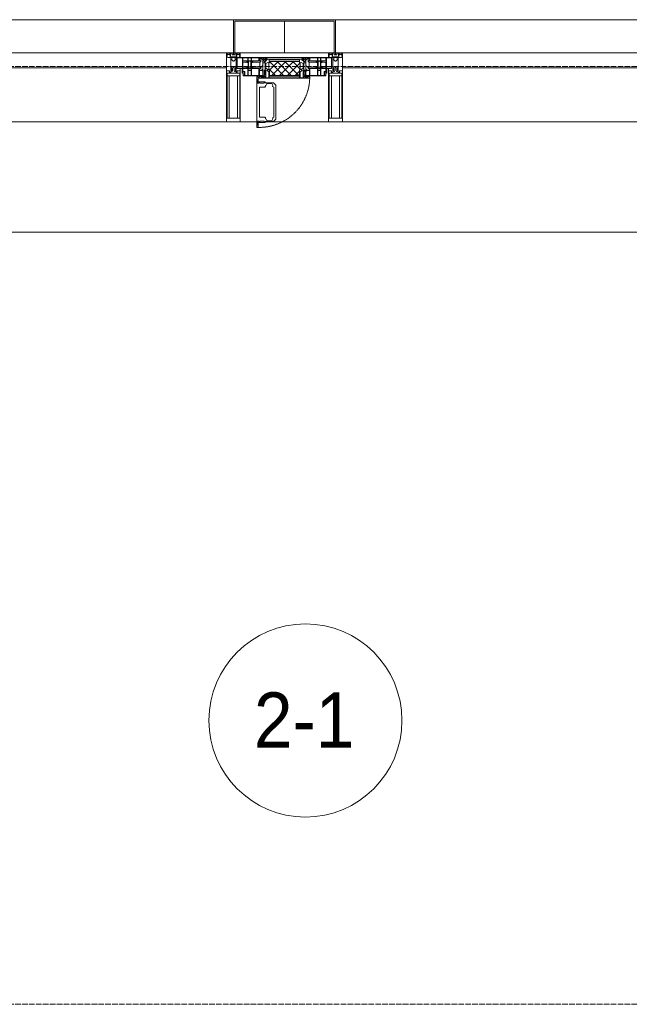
# Model space of a CAD drawing. Header units: millimetres. Extents: x 5617 to 125204, y 7718 to 237738.
# Tile 18 of 71: x 35779 to 37989, y 74200 to 77770. Entities that reach past the tile are written whole.
import ezdxf

# ---------------------------------------------------------------- set-up
doc = ezdxf.new("R2010")
doc.units = ezdxf.units.MM
doc.linetypes.add('-D1-02х01', pattern=[3, 2, -1])
doc.linetypes.add('ADSK_Линия сетки', pattern=[25, 20, -2.5, 0, -2.5])
for name, color, linetype, lineweight in [('Импосты витража', 7, 'Continuous', 18), ('Колонны', 7, 'Continuous', 18), ('Марки помещений', 7, 'Continuous', 20), ('Окна', 7, 'Continuous', 18), ('Оси', 7, 'Continuous', 9), ('Панели витража', 7, 'Continuous', 18), ('Перекрытия', 7, 'Continuous', 18), ('Элементы узлов', 7, 'Continuous', 18)]:
    doc.layers.add(name, color=color, linetype=linetype, lineweight=lineweight)
doc.styles.add('Arial_3', font='arial.ttf', dxfattribs={"width": 0.9, "height": 200})

# ---------------------------------------------------------------- blocks, each defined once
blk = doc.blocks.new('135_SLK_K3_AR_rvt-1-МКСС_K3_L26__85_950_')
at = {"layer": 'Перекрытия', "color": 254, "true_color": 0xcccccc}
blk.add_line((75749.6, 76999.6), (71950, 76999.6), dxfattribs=at)
blk = doc.blocks.new('System Panel - A_PAN_Glass_3к-6663628-МКСС_K3_L26__85_950_')
at = {"layer": 'Панели витража', "color": 254, "lineweight": 5, "true_color": 0xcccccc}
for p, q in [((670, 55), (-670, 55)), ((-670, 55), (-670, 0)), ((670, 0), (670, 55)), ((-670, 0), (670, 0))]:
    blk.add_line(p, q, dxfattribs=at)
blk = doc.blocks.new('Rectangular Mullion - R_StandardFrame_50Wx250H-6161283-МКСС_K3_L26__85_950_')
at = {"layer": 'Импосты витража', "color": 254, "lineweight": 5, "true_color": 0xcccccc}
blk.add_line((73960, 77400), (75300, 77400), dxfattribs=at)
blk = doc.blocks.new('System Panel - A_PAN_Glass-6683671-МКСС_K3_L26__85_950_')
at = {"layer": 'Панели витража', "color": 254, "lineweight": 5, "true_color": 0xcccccc}
for p, q in [((657.5, 55), (-657.5, 55)), ((-657.5, 55), (-657.5, 0)), ((657.5, 0), (657.5, 55)), ((-657.5, 0), (657.5, 0))]:
    blk.add_line(p, q, dxfattribs=at)
blk = doc.blocks.new('Rectangular Mullion - R_StandardFrame_50Wx250H-6161289-МКСС_K3_L26__85_950_')
at = {"layer": 'Импосты витража', "color": 254, "lineweight": 5, "true_color": 0xcccccc}
blk.add_line((72225, 77400), (73540, 77400), dxfattribs=at)
blk = doc.blocks.new('Rectangular Mullion - 50Wx250H-2623690-МКСС_K3_L26__85_950_')
at = {"layer": 'Элементы узлов', "color": 254, "lineweight": 5, "true_color": 0xcccccc}
for p, q in [((-25, 65.2), (-25, 250)), ((-25, 250), (0, 250)), ((25, 250), (0, 250)), ((25, 65.2), (25, 250)), ((-23, 237.3), (0, 237.3)), ((-23, 237.3), (-23, 73.6)), ((-14.9, 84), (-14.9, 237.3)), ((23, 237.3), (0, 237.3)), ((14.9, 84), (14.9, 237.3)), ((23, 237.3), (23, 73.6)), ((0, 84), (-23, 84)), ((-0.5, 73.6), (-23, 73.6)), ((0, 84), (23, 84)), ((0.5, 73.6), (23, 73.6)), ((-14, 65.2), (-25, 65.2)), ((-14, 71.3), (-14, 65.2)), ((-10, 71.3), (-14, 71.3)), ((-10, 53), (-10, 71.3)), ((-8.7, 53), (-10, 53)), ((-10, 53), (-10, 17)), ((-8.7, 53), (-7, 54.7)), ((-7, 65.2), (-5.9, 67.3)), ((-7, 65.2), (-7, 54.7)), ((-4.1, 67.3), (-5.9, 67.3)), ((-4.1, 67.3), (-2.9, 65.1)), ((-2.9, 65.1), (-2.9, 54.6)), ((-1.3, 53), (-2.9, 54.6)), ((0, 53), (-1.3, 53)), ((0, 53), (1.3, 53)), ((1.3, 53), (2.9, 54.6)), ((4.1, 67.3), (2.9, 65.1)), ((2.9, 65.1), (2.9, 54.6)), ((4.1, 67.3), (5.9, 67.3)), ((7, 65.2), (5.9, 67.3)), ((7, 65.2), (7, 54.7)), ((8.7, 53), (7, 54.7)), ((8.7, 53), (10, 53)), ((10, 71.3), (14, 71.3)), ((10, 53), (10, 71.3)), ((10, 53), (10, 17)), ((14, 71.3), (14, 65.2)), ((14, 65.2), (25, 65.2)), ((-23.8, 14.6), (-25, 14.2)), ((-25, 0), (-25, 14.2)), ((-22.3, 17), (-23.8, 17)), ((-23.8, 17), (-23.8, 14.6)), ((-22.5, 10.6), (-23.8, 14.6)), ((-22.5, 10.6), (-23.7, 9.9)), ((-23.7, 1.3), (-23.7, 9.9)), ((-23.7, 1.3), (-11.8, 1.3)), ((-23.2, 10.2), (-22.5, 8)), ((-22.5, 8), (-22.5, 4.5)), ((-21.3, 4.5), (-22.5, 4.5)), ((-22.3, 17), (-22.3, 16)), ((-22.3, 16), (-21.3, 16)), ((-19, 17.6), (-21.3, 16)), ((-21.3, 4.5), (-21.3, 6.5)), ((-21.3, 6.5), (-14.2, 6.5)), ((-18.4, 16.6), (-19, 17.6)), ((-7.4, 16.6), (-18.4, 16.6)), ((-14.2, 6.5), (-14.2, 4.5)), ((-13.2, 4.5), (-14.2, 4.5)), ((-13.2, 4.5), (-12.2, 7.2)), ((-12.7, 7.6), (-11.3, 11.4)), ((-12.7, 7.6), (-11.8, 6.9)), ((-12.2, 9), (-12.2, 14.8)), ((-12.2, 14.8), (0, 14.8)), ((-11.8, 1.3), (-11.8, 6.9)), ((-10.5, 11.2), (-11.3, 11.4)), ((-10.5, 1.5), (-10.5, 11.2)), ((-4.8, 1.5), (-10.5, 1.5)), ((-10, 17), (-7.5, 17)), ((-8.5, 23), (-1.5, 30)), ((-8.5, 18.5), (-8.5, 23)), ((-7.5, 18.5), (-8.5, 18.5)), ((-7.5, 17), (-7.5, 18.5)), ((-7.4, 18), (-7.4, 16.6)), ((-2.6, 18), (-7.4, 18)), ((0, 8), (-4.8, 8)), ((-4.8, 1.5), (-4.8, 8)), ((-2.6, 18), (-2.6, 16.8)), ((-2.6, 16.8), (0, 16.8)), ((-1.5, 30), (0, 30)), ((1.5, 30), (0, 30)), ((2.6, 16.8), (0, 16.8)), ((0, 14.8), (0, 16.8)), ((0, 14.8), (0, 16.8)), ((12.2, 14.8), (0, 14.8)), ((0, 0), (0, 8)), ((0, 8), (4.8, 8)), ((0, 0), (0, 8)), ((8.5, 23), (1.5, 30)), ((2.6, 18), (2.6, 16.8)), ((2.6, 18), (7.4, 18)), ((4.8, 1.5), (4.8, 8)), ((4.8, 1.5), (10.5, 1.5)), ((7.4, 18), (7.4, 16.6)), ((7.4, 16.6), (18.4, 16.6)), ((7.5, 18.5), (8.5, 18.5)), ((7.5, 17), (7.5, 18.5)), ((10, 17), (7.5, 17)), ((8.5, 18.5), (8.5, 23)), ((10.5, 11.2), (11.3, 11.4)), ((10.5, 1.5), (10.5, 11.2)), ((12.7, 7.6), (11.3, 11.4)), ((12.7, 7.6), (11.8, 6.9)), ((11.8, 1.3), (11.8, 6.9)), ((23.7, 1.3), (11.8, 1.3)), ((12.2, 9), (12.2, 14.8)), ((13.2, 4.5), (12.2, 7.2)), ((13.2, 4.5), (14.2, 4.5)), ((21.3, 6.5), (14.2, 6.5)), ((14.2, 6.5), (14.2, 4.5)), ((18.4, 16.6), (19, 17.6)), ((19, 17.6), (21.3, 16)), ((22.3, 16), (21.3, 16)), ((21.3, 4.5), (21.3, 6.5)), ((21.3, 4.5), (22.5, 4.5)), ((22.3, 17), (22.3, 16)), ((22.3, 17), (23.8, 17)), ((22.5, 10.6), (23.8, 14.6)), ((22.5, 10.6), (23.7, 9.9)), ((23.2, 10.2), (22.5, 8)), ((22.5, 8), (22.5, 4.5)), ((23.7, 1.3), (23.7, 9.9)), ((23.8, 17), (23.8, 14.6)), ((23.8, 14.6), (25, 14.2)), ((25, 0), (25, 14.2)), ((-25, 0), (0, 0)), ((25, 0), (0, 0))]:
    blk.add_line(p, q, dxfattribs=at)
for centre, start, end in [((-0.5, 73.1), 360, 90), ((0.5, 73.1), 90, 180)]:
    blk.add_arc(centre, 0.5, start, end, dxfattribs=at)
blk = doc.blocks.new('Rectangular Mullion - R_StandardFrame_50Wx250H-6663627-МКСС_K3_L26__85_950_')
at = {"layer": 'Импосты витража', "color": 254, "lineweight": 5, "true_color": 0xcccccc}
for p, q in [((-25, -17), (-25, 0)), ((-25, 0), (-5, 0)), ((0, 0), (25, 0)), ((25, 0), (25, -250)), ((-25, -250), (-25, -57)), ((25, -250), (-25, -250))]:
    blk.add_line(p, q, dxfattribs=at)
blk = doc.blocks.new('A_PAN_Створка - 383мм 7_1-6669001-МКСС_K3_L26__85_950_')
at = {"layer": 'Панели витража', "lineweight": 5, "true_color": 0xcccccc}
h = blk.add_hatch(dxfattribs=at)
h.set_pattern_fill('FP_24', color=254, style=0, pattern_type=2)
h.set_pattern_definition([(225, (73750, 77650), (14.1421356, -14.1421356), []), (315, (73750, 77650), (14.1421356, 14.1421356), [])])
h.paths.add_polyline_path([(-53.6, 82.7), (-54.6, 81.8), (-54.6, 63.4), (-57.2, 60.8), (-57.2, 36.4), (-54.9, 34.1), (-54.5, 31.8), (54.5, 31.8), (54.9, 34.1), (57.2, 36.4), (57.2, 60.8), (54.6, 63.4), (53.6, 82.7)])
at = {"layer": 'Окна', "color": 7, "lineweight": 5, "true_color": 0xf4f4f4}
for p, q in [((70.1, 252.9), (70.1, 249)), ((95.1, 252.9), (70.1, 252.9)), ((74.1, 248.4), (74.1, 252.9)), ((89.1, 252.9), (89.1, 248.4)), ((93.1, 248.4), (93.1, 252.9)), ((95.1, 270.5), (95.1, 252.9)), ((99.6, 270.5), (95.1, 270.5)), ((97.9, 262.4), (95.1, 262.4)), ((97.9, 262.4), (97.9, 248.4)), ((99.6, 270.5), (99.6, 87.5)), ((39.7, 249), (31.1, 240.4)), ((31.1, 117.6), (31.1, 240.4)), ((41.4, 234.2), (39.1, 233.8)), ((39.1, 179), (39.1, 233.8)), ((70.1, 249), (39.7, 249)), ((41.4, 234.2), (43.5, 236.3)), ((45, 244.7), (42.3, 239.8)), ((42.3, 239.8), (43.5, 236.3)), ((45.9, 246.8), (45, 244.7)), ((63.3, 246.8), (45.9, 246.8)), ((64.1, 245), (63.3, 246.8)), ((64.1, 245), (66.7, 241)), ((66.7, 241), (68.6, 239.7)), ((68.6, 239.7), (68.6, 236.4)), ((68.6, 236.4), (71.1, 233.9)), ((71.1, 233.9), (89.5, 233.9)), ((89.1, 248.4), (74.1, 248.4)), ((89.5, 233.9), (90.6, 232.8)), ((90.6, 125.2), (90.6, 232.8)), ((97.9, 248.4), (93.1, 248.4)), ((39.1, 179), (39.1, 124.2)), ((39.7, 109), (31.1, 117.6)), ((41.4, 123.8), (39.1, 124.2)), ((70.1, 109), (39.7, 109)), ((41.4, 123.8), (43.5, 121.7)), ((42.3, 118.2), (43.5, 121.7)), ((45, 113.3), (42.3, 118.2)), ((45.9, 111.2), (45, 113.3)), ((63.3, 111.2), (45.9, 111.2)), ((64.1, 113), (63.3, 111.2)), ((64.1, 113), (66.7, 117)), ((66.7, 117), (68.6, 118.3)), ((68.6, 121.6), (71.1, 124.1)), ((68.6, 118.3), (68.6, 121.6)), ((70.1, 105.1), (70.1, 109)), ((71.1, 124.1), (89.5, 124.1)), ((74.1, 109.6), (74.1, 105.1)), ((89.1, 109.6), (74.1, 109.6)), ((89.1, 105.1), (89.1, 109.6)), ((89.5, 124.1), (90.6, 125.2)), ((93.1, 109.6), (93.1, 105.1)), ((97.9, 109.6), (93.1, 109.6)), ((97.9, 95.6), (97.9, 109.6)), ((95.1, 105.1), (70.1, 105.1)), ((95.1, 87.5), (95.1, 105.1)), ((97.9, 95.6), (95.1, 95.6)), ((99.6, 87.5), (95.1, 87.5))]:
    blk.add_line(p, q, dxfattribs=at)
at = {"layer": 'Окна', "color": 254, "lineweight": 5, "true_color": 0xcccccc}
for p, q in [((-153, 73.5), (-150, 73.5)), ((-153, 60), (-153, 73.5)), ((-152, 20), (-152, 73.5)), ((-150.5, 69.5), (-150.5, 73.5)), ((-150, 84), (-78, 84)), ((-150, 73.5), (-150, 84)), ((-148.5, 82.5), (-132.4, 82.5)), ((-148.5, 81), (-148.5, 82.5)), ((-143.5, 81), (-148.5, 81)), ((-145, 69.5), (-145, 79.5)), ((-143.5, 68), (-143.5, 81)), ((-132.4, 56.6), (-132.4, 82.5)), ((-131, 82.5), (-120.8, 82.5)), ((-131, 82.5), (-131, 64.6)), ((-120.8, 82.5), (-120.8, 64.6)), ((-119.3, 82.5), (-92.5, 82.5)), ((-119.3, 56.6), (-119.3, 82.5)), ((-92.5, 56.6), (-92.5, 82.5)), ((-91.5, 92), (91.5, 92)), ((-91.5, 87.5), (-91.5, 92)), ((-73.9, 87.5), (-91.5, 87.5)), ((-90.8, 82.5), (-79.5, 82.5)), ((-90.8, 64.6), (-90.8, 82.5)), ((-85, 84), (-85, 87.5)), ((-85, 87.5), (-78, 87.5)), ((-78, 84), (-85, 84)), ((-79.5, 82.5), (-79.5, 80.6)), ((-79.5, 80.6), (-78, 80.6)), ((-78, 87.5), (-78, 84)), ((-78, 84), (-73.9, 84)), ((-78, 84), (-78, 23.5)), ((-73.9, 62.5), (-73.9, 87.5)), ((73.9, 87.5), (73.9, 62.5)), ((91.5, 87.5), (73.9, 87.5)), ((73.9, 84), (78, 84)), ((78, 87.5), (78, 84)), ((85, 87.5), (78, 87.5)), ((78, 84), (85, 84)), ((78, 84), (150, 84)), ((78, 23.5), (78, 84)), ((79.5, 80.6), (78, 80.6)), ((90.8, 82.5), (79.5, 82.5)), ((79.5, 82.5), (79.5, 80.6)), ((85, 84), (85, 87.5)), ((90.8, 64.6), (90.8, 82.5)), ((91.5, 92), (91.5, 87.5)), ((119.3, 82.5), (92.5, 82.5)), ((92.5, 56.6), (92.5, 82.5)), ((119.3, 56.6), (119.3, 82.5)), ((120.8, 82.5), (120.8, 64.6)), ((131, 82.5), (120.8, 82.5)), ((131, 82.5), (131, 64.6)), ((132.4, 56.6), (132.4, 82.5)), ((148.5, 82.5), (132.4, 82.5)), ((143.5, 81), (148.5, 81)), ((143.5, 68), (143.5, 81)), ((145, 69.5), (145, 79.5)), ((148.5, 81), (148.5, 82.5)), ((150, 84), (150, 73.5)), ((150, 73.5), (153, 73.5)), ((150.5, 69.5), (150.5, 73.5)), ((152, 20), (152, 73.5)), ((153, 73.5), (153, 60)), ((-171, 57), (-156, 57)), ((-171, 17), (-171, 57)), ((-171, 55.5), (-152, 55.5)), ((-145, 69.5), (-150.5, 69.5)), ((-150.5, 33.6), (-150.5, 68)), ((-150.5, 68), (-143.5, 68)), ((-150.5, 56.6), (-132.4, 56.6)), ((-136.4, 52.4), (-150.5, 52.4)), ((-137.2, 54.8), (-135.8, 50.8)), ((-132.5, 54.8), (-137.2, 54.8)), ((-132.1, 49), (-135.8, 50.8)), ((-132.1, 36.8), (-135.8, 35)), ((-132.5, 53.8), (-133.4, 52)), ((-133.4, 52), (-130.1, 50.4)), ((-132.5, 53.8), (-132.5, 54.8)), ((-132.1, 49), (-132.1, 36.8)), ((-131, 64.6), (-120.8, 64.6)), ((-131, 56.5), (-131, 62.6)), ((-120.8, 62.6), (-131, 62.6)), ((-131, 56.5), (-120.8, 56.5)), ((-131, 55.1), (-131, 52.7)), ((-120.8, 55.1), (-131, 55.1)), ((-129.4, 51.1), (-131, 52.7)), ((-130.1, 50.4), (-129.4, 51.1)), ((-130.1, 35.3), (-130.1, 50.4)), ((-122.4, 51.1), (-120.8, 52.7)), ((-121.7, 50.4), (-122.4, 51.1)), ((-118.4, 52), (-121.7, 50.4)), ((-121.7, 35.3), (-121.7, 50.4)), ((-120.8, 56.5), (-120.8, 62.6)), ((-120.8, 55.1), (-120.8, 52.7)), ((-119.7, 49), (-115.9, 50.8)), ((-119.7, 49), (-119.7, 36.8)), ((-119.7, 36.8), (-115.9, 35)), ((-92.5, 56.6), (-119.3, 56.6)), ((-119.3, 54.8), (-114.6, 54.8)), ((-119.3, 53.8), (-119.3, 54.8)), ((-119.3, 53.8), (-118.4, 52)), ((-114.6, 54.8), (-115.9, 50.8)), ((-94.1, 52.5), (-115.3, 52.5)), ((-89.9, 50.9), (-94.1, 52.5)), ((-80.1, 64.6), (-90.8, 64.6)), ((-90.8, 62.7), (-90.8, 56.6)), ((-80.4, 62.7), (-90.8, 62.7)), ((-90.8, 56.6), (-85.9, 56.6)), ((-89.9, 52.2), (-88.6, 53.5)), ((-89.9, 52.2), (-89.9, 50.9)), ((-89.9, 35.1), (-89.9, 50.9)), ((-85.9, 53.5), (-88.6, 53.5)), ((-85.9, 56.6), (-85.9, 53.5)), ((-85.9, 53.5), (-78, 45.6)), ((-80.4, 61.1), (-80.4, 62.7)), ((-78, 61.1), (-80.4, 61.1)), ((-80.1, 66.1), (-80.1, 64.6)), ((-78, 66.1), (-80.1, 66.1)), ((-78, 66.1), (-78, 61.1)), ((-78, 45.6), (-78, 36.8)), ((-78, 36.8), (-70, 36.8)), ((-70, 62.5), (-73.9, 62.5)), ((-70, 32.1), (-70, 62.5)), ((-70, 36.8), (-70, 33.8)), ((70, 62.5), (70, 32.1)), ((73.9, 62.5), (70, 62.5)), ((70, 36.8), (70, 33.8)), ((78, 36.8), (70, 36.8)), ((78, 66.1), (78, 61.1)), ((78, 66.1), (80.1, 66.1)), ((78, 61.1), (80.4, 61.1)), ((85.9, 53.5), (78, 45.6)), ((78, 45.6), (78, 36.8)), ((80.1, 66.1), (80.1, 64.6)), ((80.1, 64.6), (90.8, 64.6)), ((80.4, 62.7), (90.8, 62.7)), ((80.4, 61.1), (80.4, 62.7)), ((85.9, 56.6), (85.9, 53.5)), ((90.8, 56.6), (85.9, 56.6)), ((85.9, 53.5), (88.6, 53.5)), ((89.9, 52.2), (88.6, 53.5)), ((89.9, 50.9), (94.1, 52.5)), ((89.9, 52.2), (89.9, 50.9)), ((89.9, 35.1), (89.9, 50.9)), ((90.8, 62.7), (90.8, 56.6)), ((92.5, 56.6), (119.3, 56.6)), ((94.1, 52.5), (115.3, 52.5)), ((114.6, 54.8), (115.9, 50.8)), ((119.3, 54.8), (114.6, 54.8)), ((119.7, 49), (115.9, 50.8)), ((119.7, 36.8), (115.9, 35)), ((119.3, 53.8), (118.4, 52)), ((118.4, 52), (121.7, 50.4)), ((119.3, 53.8), (119.3, 54.8)), ((119.7, 49), (119.7, 36.8)), ((131, 64.6), (120.8, 64.6)), ((120.8, 56.5), (120.8, 62.6)), ((120.8, 62.6), (131, 62.6)), ((131, 56.5), (120.8, 56.5)), ((120.8, 55.1), (120.8, 52.7)), ((120.8, 55.1), (131, 55.1)), ((122.4, 51.1), (120.8, 52.7)), ((121.7, 50.4), (122.4, 51.1)), ((121.7, 35.3), (121.7, 50.4)), ((129.4, 51.1), (131, 52.7)), ((130.1, 50.4), (129.4, 51.1)), ((133.4, 52), (130.1, 50.4)), ((130.1, 35.3), (130.1, 50.4)), ((131, 56.5), (131, 62.6)), ((131, 55.1), (131, 52.7)), ((132.1, 49), (135.8, 50.8)), ((132.1, 49), (132.1, 36.8)), ((132.1, 36.8), (135.8, 35)), ((150.5, 56.6), (132.4, 56.6)), ((132.5, 54.8), (137.2, 54.8)), ((132.5, 53.8), (132.5, 54.8)), ((132.5, 53.8), (133.4, 52)), ((137.2, 54.8), (135.8, 50.8)), ((136.4, 52.4), (150.5, 52.4)), ((150.5, 68), (143.5, 68)), ((145, 69.5), (150.5, 69.5)), ((150.5, 33.6), (150.5, 68)), ((171, 55.5), (152, 55.5)), ((156, 57), (171, 57)), ((171, 57), (171, 17)), ((-171, 18.5), (-153.5, 18.5)), ((-67.9, 17), (-171, 17)), ((-153.5, 18.5), (-152, 20)), ((-136.3, 33.6), (-150.5, 33.6)), ((-150.5, 29.4), (-132.4, 29.4)), ((-150.5, 17), (-150.5, 29.4)), ((-132.4, 18.6), (-150.5, 18.6)), ((-137.2, 31), (-135.8, 35)), ((-132.5, 31), (-137.2, 31)), ((-133.4, 33.7), (-130.1, 35.3)), ((-132.5, 31.9), (-133.4, 33.7)), ((-132.5, 31.9), (-132.5, 31)), ((-132.4, 29.4), (-132.4, 18.6)), ((-129.4, 34.6), (-131, 33)), ((-131, 30.9), (-131, 33)), ((-120.8, 30.9), (-131, 30.9)), ((-131, 29.5), (-120.8, 29.5)), ((-131, 18.2), (-131, 29.5)), ((-120.8, 18.2), (-131, 18.2)), ((-130.1, 35.3), (-129.4, 34.6)), ((-121.7, 35.3), (-122.4, 34.6)), ((-122.4, 34.6), (-120.8, 33)), ((-118.4, 33.7), (-121.7, 35.3)), ((-120.8, 30.9), (-120.8, 33)), ((-120.8, 18.2), (-120.8, 29.5)), ((-119.3, 31.9), (-118.4, 33.7)), ((-119.3, 31.9), (-119.3, 31)), ((-119.3, 31), (-114.6, 31)), ((-92.5, 29.4), (-119.3, 29.4)), ((-119.3, 29.4), (-119.3, 18.6)), ((-119.3, 18.6), (-92.5, 18.6)), ((-114.6, 31), (-115.9, 35)), ((-94.1, 33.5), (-115.4, 33.5)), ((-89.9, 35.1), (-94.1, 33.5)), ((-92.5, 18.6), (-92.5, 29.4)), ((-90.8, 18.5), (-90.8, 29.4)), ((-90.8, 29.4), (-85.9, 29.4)), ((-87.3, 18.5), (-90.8, 18.5)), ((-89.9, 32.5), (-89.9, 35.1)), ((-85.9, 32.5), (-89.9, 32.5)), ((-87.3, 21.9), (-85.9, 21.9)), ((-87.3, 20.4), (-87.3, 21.9)), ((-87.3, 20.4), (-87.3, 18.5)), ((-84.8, 20.4), (-87.3, 20.4)), ((-85.9, 29.4), (-85.9, 32.5)), ((-85.9, 21.9), (-85.9, 29.4)), ((-85.9, 18.2), (-85.9, 20.4)), ((-75.9, 18.2), (-85.9, 18.2)), ((-83.4, 20.4), (-84.8, 20.4)), ((-70, 33.8), (-83.4, 20.4)), ((-78, 23.5), (-67.9, 23.5)), ((-75.9, 23.5), (-73, 23.5)), ((-75.9, 21.5), (-75.9, 23.5)), ((-75.9, 21.5), (-75.9, 18.2)), ((-74.9, 21.5), (-75.9, 21.5)), ((-74.9, 17.9), (-74.9, 21.5)), ((-68.9, 17.9), (-74.9, 17.9)), ((-67.2, 29.3), (-73, 23.5)), ((-61.4, 23.5), (-70, 32.1)), ((-68.9, 21.5), (-68.9, 17.9)), ((-67.9, 21.5), (-68.9, 21.5)), ((-67.9, 23.5), (-64.6, 26.8)), ((-67.9, 23.5), (-64.6, 26.8)), ((-67.9, 21.5), (-67.9, 23.5)), ((-67.9, 17), (-67.9, 23.5)), ((-61.4, 23.5), (-67.9, 17)), ((67.9, 17), (-67.9, 17)), ((-67.9, 17), (67.9, 17)), ((-64.6, 26.8), (-67.2, 29.3)), ((-64.6, 26.8), (-61.4, 23.5)), ((61.4, 23.5), (-61.4, 23.5)), ((70, 32.1), (61.4, 23.5)), ((61.4, 23.5), (64.6, 26.8)), ((67.9, 17), (61.4, 23.5)), ((64.6, 26.8), (67.2, 29.3)), ((67.9, 23.5), (64.6, 26.8)), ((64.6, 26.8), (67.9, 23.5)), ((67.2, 29.3), (73, 23.5)), ((67.9, 21.5), (67.9, 23.5)), ((67.9, 23.5), (67.9, 17)), ((67.9, 23.5), (78, 23.5)), ((67.9, 21.5), (68.9, 21.5)), ((171, 17), (67.9, 17)), ((68.9, 21.5), (68.9, 17.9)), ((68.9, 17.9), (74.9, 17.9)), ((70, 33.8), (83.4, 20.4)), ((75.9, 23.5), (73, 23.5)), ((74.9, 21.5), (75.9, 21.5)), ((74.9, 17.9), (74.9, 21.5)), ((75.9, 21.5), (75.9, 23.5)), ((75.9, 21.5), (75.9, 18.2)), ((75.9, 18.2), (85.9, 18.2)), ((83.4, 20.4), (84.8, 20.4)), ((84.8, 20.4), (87.3, 20.4)), ((85.9, 32.5), (89.9, 32.5)), ((85.9, 29.4), (85.9, 32.5)), ((85.9, 21.9), (85.9, 29.4)), ((90.8, 29.4), (85.9, 29.4)), ((87.3, 21.9), (85.9, 21.9)), ((85.9, 18.2), (85.9, 20.4)), ((87.3, 20.4), (87.3, 21.9)), ((87.3, 20.4), (87.3, 18.5)), ((87.3, 18.5), (90.8, 18.5)), ((89.9, 35.1), (94.1, 33.5)), ((89.9, 32.5), (89.9, 35.1)), ((90.8, 18.5), (90.8, 29.4)), ((92.5, 18.6), (92.5, 29.4)), ((92.5, 29.4), (119.3, 29.4)), ((119.3, 18.6), (92.5, 18.6)), ((94.1, 33.5), (115.4, 33.5)), ((114.6, 31), (115.9, 35)), ((119.3, 31), (114.6, 31)), ((118.4, 33.7), (121.7, 35.3)), ((119.3, 31.9), (118.4, 33.7)), ((119.3, 31.9), (119.3, 31)), ((119.3, 29.4), (119.3, 18.6)), ((122.4, 34.6), (120.8, 33)), ((120.8, 30.9), (120.8, 33)), ((120.8, 30.9), (131, 30.9)), ((120.8, 18.2), (120.8, 29.5)), ((131, 29.5), (120.8, 29.5)), ((120.8, 18.2), (131, 18.2)), ((121.7, 35.3), (122.4, 34.6)), ((130.1, 35.3), (129.4, 34.6)), ((129.4, 34.6), (131, 33)), ((133.4, 33.7), (130.1, 35.3)), ((131, 30.9), (131, 33)), ((131, 18.2), (131, 29.5)), ((150.5, 29.4), (132.4, 29.4)), ((132.4, 29.4), (132.4, 18.6)), ((132.4, 18.6), (150.5, 18.6)), ((132.5, 31.9), (133.4, 33.7)), ((132.5, 31.9), (132.5, 31)), ((132.5, 31), (137.2, 31)), ((137.2, 31), (135.8, 35)), ((136.3, 33.6), (150.5, 33.6)), ((150.5, 17), (150.5, 29.4)), ((153.5, 18.5), (152, 20)), ((171, 18.5), (153.5, 18.5))]:
    blk.add_line(p, q, dxfattribs=at)
at = {"layer": 'Окна', "color": 254, "linetype": '-D1-02х01', "lineweight": 5, "true_color": 0xcccccc}
blk.add_arc((91.4, 87.5), 183, 88.8555, 178.5909, dxfattribs=at)
at = {"layer": 'Окна', "color": 254, "lineweight": 5, "true_color": 0xcccccc}
for centre, start, end in [((-156, 60), 270, 360), ((156, 60), 180, 270)]:
    blk.add_arc(centre, 3, start, end, dxfattribs=at)
at = {"layer": 'Элементы узлов', "color": 254, "lineweight": 5, "true_color": 0xcccccc}
for p, q in [((-91.5, 92), (-91.5, 87.5)), ((-91.5, 92), (91.5, 92)), ((-91.5, 87.5), (-73.9, 87.5)), ((-83.4, 90.3), (-69.4, 90.3)), ((-83.4, 90.3), (-83.4, 87.5)), ((-73.9, 87.5), (-73.9, 62.5)), ((-69.4, 85.5), (-73.9, 85.5)), ((-73.9, 81.5), (-69.4, 81.5)), ((-69.4, 90.3), (-69.4, 85.5)), ((-69.4, 81.5), (-69.4, 66.5)), ((-67.9, 89.3), (-66.9, 90.3)), ((-67.9, 62.5), (-67.9, 89.3)), ((-66.9, 90.3), (-57.4, 90.3)), ((-57.4, 90.3), (-56.4, 89.4)), ((-56.4, 89.4), (-56.4, 67.7)), ((-53.9, 90.3), (-54.9, 89.3)), ((-54.9, 89.3), (-54.9, 85.6)), ((-54.9, 85.6), (-53.9, 84.6)), ((-54.9, 81.9), (-53.8, 83)), ((-54.9, 63.5), (-54.9, 81.9)), ((-53.6, 82.7), (-54.6, 81.8)), ((-54.6, 81.8), (-54.6, 63.4)), ((53.9, 90.3), (-53.9, 90.3)), ((-53.9, 84.6), (53.9, 84.6)), ((53.8, 83), (-53.8, 83)), ((53.6, 82.7), (-53.6, 82.7)), ((54.6, 81.8), (53.6, 82.7)), ((54.9, 81.9), (53.8, 83)), ((53.9, 90.3), (54.9, 89.3)), ((54.9, 85.6), (53.9, 84.6)), ((54.6, 63.4), (54.6, 81.8)), ((54.9, 89.3), (54.9, 85.6)), ((54.9, 63.5), (54.9, 81.9)), ((57.4, 90.3), (56.4, 89.4)), ((56.4, 89.4), (56.4, 67.7)), ((66.9, 90.3), (57.4, 90.3)), ((67.9, 89.3), (66.9, 90.3)), ((67.9, 62.5), (67.9, 89.3)), ((69.4, 90.3), (69.4, 85.5)), ((83.4, 90.3), (69.4, 90.3)), ((69.4, 85.5), (73.9, 85.5)), ((69.4, 81.5), (69.4, 66.5)), ((73.9, 81.5), (69.4, 81.5)), ((91.5, 87.5), (73.9, 87.5)), ((73.9, 87.5), (73.9, 62.5)), ((83.4, 90.3), (83.4, 87.5)), ((91.5, 92), (91.5, 87.5)), ((-69.4, 66.5), (-73.9, 66.5)), ((-73.9, 62.5), (-70, 62.5)), ((-70, 62.5), (-70, 32.1)), ((-61.7, 62.5), (-67.9, 62.5)), ((-66, 56.5), (-67.8, 55.7)), ((-67.8, 55.7), (-67.8, 38.3)), ((-67.8, 38.3), (-65.7, 37.4)), ((-66, 56.5), (-62, 59.1)), ((-65.7, 37.4), (-60.8, 34.7)), ((-62, 59.1), (-60.7, 61)), ((-60.1, 67.7), (-61.7, 64.9)), ((-61.7, 64.9), (-61.7, 62.5)), ((-60.8, 34.7), (-57.3, 35.9)), ((-60.7, 61), (-57.4, 61)), ((-56.4, 67.7), (-60.1, 67.7)), ((-57.4, 61), (-54.9, 63.5)), ((-55.2, 33.8), (-57.3, 35.9)), ((-54.6, 63.4), (-57.2, 60.8)), ((-57.2, 60.8), (-57.2, 36.4)), ((-57.2, 36.4), (-54.9, 34.1)), ((57.2, 60.8), (54.6, 63.4)), ((57.4, 61), (54.9, 63.5)), ((54.9, 34.1), (57.2, 36.4)), ((55.2, 33.8), (57.3, 35.9)), ((56.4, 67.7), (60.1, 67.7)), ((57.2, 36.4), (57.2, 60.8)), ((60.8, 34.7), (57.3, 35.9)), ((60.7, 61), (57.4, 61)), ((60.1, 67.7), (61.7, 64.9)), ((62, 59.1), (60.7, 61)), ((65.7, 37.4), (60.8, 34.7)), ((61.7, 64.9), (61.7, 62.5)), ((61.7, 62.5), (67.9, 62.5)), ((66, 56.5), (62, 59.1)), ((67.8, 38.3), (65.7, 37.4)), ((66, 56.5), (67.8, 55.7)), ((67.8, 55.7), (67.8, 38.3)), ((69.4, 66.5), (73.9, 66.5)), ((70, 62.5), (70, 32.1)), ((73.9, 62.5), (70, 62.5)), ((-70, 32.1), (-61.4, 23.5)), ((61.4, 23.5), (-61.4, 23.5)), ((-55.2, 33.8), (-54.8, 31.5)), ((-54.9, 34.1), (-54.5, 31.8)), ((-53.9, 30.5), (-54.9, 29.5)), ((-54.9, 29.5), (-54.9, 25.8)), ((-54.9, 25.8), (-53.9, 24.8)), ((0, 31.5), (-54.8, 31.5)), ((-54.5, 31.8), (54.5, 31.8)), ((53.9, 30.5), (-53.9, 30.5)), ((-53.9, 24.8), (53.9, 24.8)), ((0, 31.5), (54.8, 31.5)), ((53.9, 30.5), (54.9, 29.5)), ((54.9, 25.8), (53.9, 24.8)), ((54.5, 31.8), (54.9, 34.1)), ((55.2, 33.8), (54.8, 31.5)), ((54.9, 29.5), (54.9, 25.8)), ((70, 32.1), (61.4, 23.5))]:
    blk.add_line(p, q, dxfattribs=at)
blk = doc.blocks.new('Rectangular Mullion - R_StandardFrame_50Wx250H-5605654-МКСС_K3_L26__85_950_')
at = {"layer": 'Импосты витража', "color": 254, "lineweight": 5, "true_color": 0xcccccc}
for p, q in [((73590, 77650), (73910, 77650)), ((73590, 77400), (73650.399983, 77400)), ((73679.899983, 77400), (73910, 77400))]:
    blk.add_line(p, q, dxfattribs=at)
blk = doc.blocks.new('Rectangular Mullion - R_StandardFrame_50Wx250H-V59-МКСС_K3_L26__85_950_')
at = {"layer": 'Импосты витража', "color": 254, "lineweight": 5, "true_color": 0xcccccc}
for p, q in [((-25, -250), (-25, 0)), ((-25, 0), (0, 0)), ((5, 0), (25, 0)), ((25, 0), (25, -17)), ((25, -57), (25, -250)), ((25, -250), (-25, -250))]:
    blk.add_line(p, q, dxfattribs=at)
blk = doc.blocks.new('A_SLK_PAN_Type1 - Прямой тип панели с перфорацией Ф1_1-6627241-МКСС_K3_L26__85_950_')
at = {"layer": 'Колонны', "color": 254, "lineweight": 5, "true_color": 0xcccccc}
for p, q in [((-185, 120), (185, 120)), ((-185, 0), (-185, 120)), ((-180, 115), (-180, 0)), ((180, 115), (-180, 115)), ((180, 0), (180, 115)), ((185, 120), (185, 0)), ((-180, 0), (-185, 0)), ((185, 0), (180, 0))]:
    blk.add_line(p, q, dxfattribs=at)
blk = doc.blocks.new('A_OGR_PAN_Отлив - A_OGR_PAN_Отлив-5676926-МКСС_K3_L26__85_950_')
at = {"layer": 'Колонны', "color": 254, "lineweight": 5, "true_color": 0xcccccc}
for p, q in [((-875, 0), (-875, 115)), ((675, 120), (-690, 120)), ((875, 0), (875, 115))]:
    blk.add_line(p, q, dxfattribs=at)
blk = doc.blocks.new('A_OGR_PAN_Отлив - A_OGR_PAN_Отлив-6161172-МКСС_K3_L26__85_950_')
at = {"layer": 'Колонны', "color": 254, "lineweight": 5, "true_color": 0xcccccc}
for p, q in [((-900, 0), (-900, 115)), ((715, 120), (-650, 120)), ((900, 0), (900, 115))]:
    blk.add_line(p, q, dxfattribs=at)
blk = doc.blocks.new('135_SLK_K3_AR_FCD_rvt-1-МКСС_K3_L26__85_950_')
at = {"layer": 'Перекрытия', "color": 254, "lineweight": 5, "true_color": 0xcccccc}
blk.add_line((75750, 77000), (71950, 77000), dxfattribs=at)
at = {"layer": 'Импосты витража', "color": 254, "lineweight": 5, "true_color": 0xcccccc, "rotation": 180}
for p in [(73565, 77650), (73935, 77650)]:
    blk.add_blockref('Rectangular Mullion - 50Wx250H-2623690-МКСС_K3_L26__85_950_', p, dxfattribs=at)
at = {"layer": 'Импосты витража', "color": 254, "lineweight": 5, "true_color": 0xcccccc, "extrusion": (0, 0, -1)}
for name, p in [('Rectangular Mullion - R_StandardFrame_50Wx250H-6663627-МКСС_K3_L26__85_950_', (-73565, 77650)), ('Rectangular Mullion - R_StandardFrame_50Wx250H-V59-МКСС_K3_L26__85_950_', (-73935, 77650))]:
    blk.add_blockref(name, p, dxfattribs=at)
at = {"layer": 'Импосты витража', "color": 254, "lineweight": 5, "true_color": 0xcccccc}
for name in ['Rectangular Mullion - R_StandardFrame_50Wx250H-5605654-МКСС_K3_L26__85_950_', 'Rectangular Mullion - R_StandardFrame_50Wx250H-6161289-МКСС_K3_L26__85_950_', 'Rectangular Mullion - R_StandardFrame_50Wx250H-6161283-МКСС_K3_L26__85_950_']:
    blk.add_blockref(name, (0, 0), dxfattribs=at)
at = {"layer": 'Колонны', "color": 254, "lineweight": 5, "true_color": 0xcccccc}
for name, p in [('A_OGR_PAN_Отлив - A_OGR_PAN_Отлив-6161172-МКСС_K3_L26__85_950_', (72850, 77650)), ('A_SLK_PAN_Type1 - Прямой тип панели с перфорацией Ф1_1-6627241-МКСС_K3_L26__85_950_', (73750, 77650)), ('A_OGR_PAN_Отлив - A_OGR_PAN_Отлив-5676926-МКСС_K3_L26__85_950_', (74625, 77650))]:
    blk.add_blockref(name, p, dxfattribs=at)
at = {"layer": 'Панели витража', "color": 254, "lineweight": 5, "true_color": 0xcccccc, "rotation": 180}
for name, p in [('System Panel - A_PAN_Glass-6683671-МКСС_K3_L26__85_950_', (72882.5, 77650)), ('System Panel - A_PAN_Glass_3к-6663628-МКСС_K3_L26__85_950_', (74630, 77650)), ('A_PAN_Створка - 383мм 7_1-6669001-МКСС_K3_L26__85_950_', (73750, 77650))]:
    blk.add_blockref(name, p, dxfattribs=at)
blk = doc.blocks.new('050_Марка_Помещение - Номер-620969-МКСС_K3_L26__85_950_')
at = {"layer": 'Марки помещений'}
blk.add_circle((0, 0), 3.5, dxfattribs=at)

msp = doc.modelspace()

# ---------------------------------------------------------------- linework, layer by layer
at = {"layer": 'Оси', "linetype": 'ADSK_Линия сетки'}
for p, q in [((87439.2, 77600), (26968.8, 77600)), ((87439.2, 74200), (26968.8, 74200))]:
    msp.add_line(p, q, dxfattribs=at)

# ---------------------------------------------------------------- block references
at = {"lineweight": 5}
for name in ['135_SLK_K3_AR_FCD_rvt-1-МКСС_K3_L26__85_950_', '135_SLK_K3_AR_rvt-1-МКСС_K3_L26__85_950_']:
    msp.add_blockref(name, (-37010.8, 0), dxfattribs=at)
at = {"layer": 'Марки помещений', "xscale": 99.99999999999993, "yscale": 99.99999999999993, "zscale": 99.99999999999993}
msp.add_blockref('050_Марка_Помещение - Номер-620969-МКСС_K3_L26__85_950_', (36815.2, 75229.1), dxfattribs=at)

# ---------------------------------------------------------------- texts
at = {"layer": 'Марки помещений', "lineweight": 9, "insert": (36628.7, 75330.8), "char_height": 200, "width": 447.342, "attachment_point": 1, "style": 'Arial_3'}
msp.add_mtext('2-1', dxfattribs=at)

doc.saveas('drawing.dxf')
